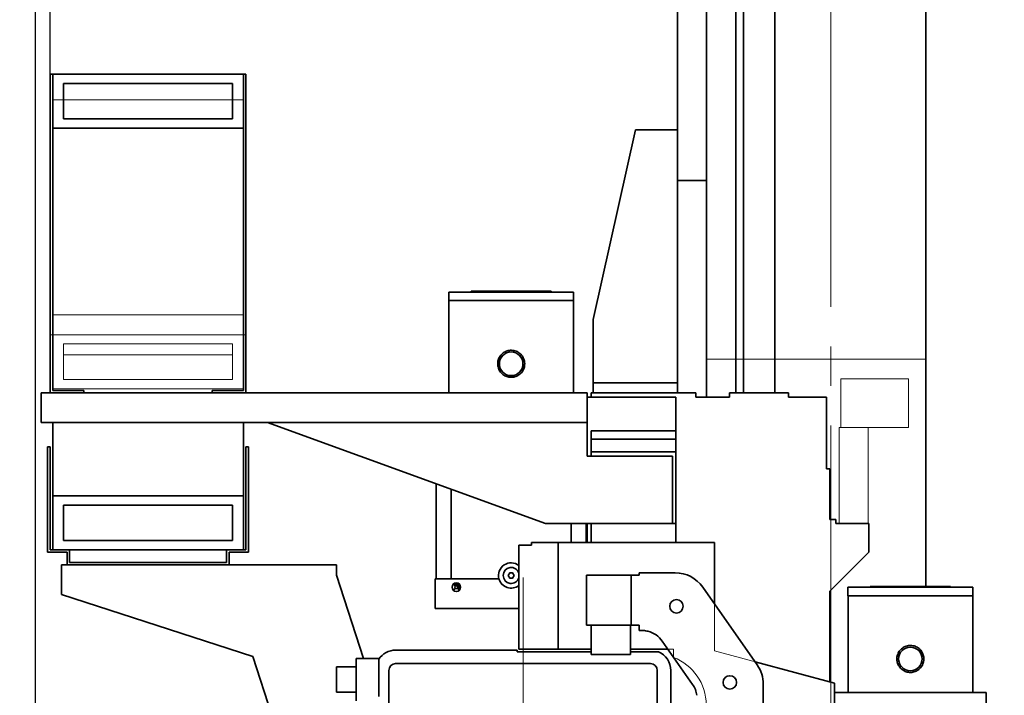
# Model space of a CAD drawing. Header units: millimetres. Extents: x 20 to 400, y 0 to 275.
# Tile 17 of 21: x 272 to 293, y 151 to 166. Entities that reach past the tile are written whole.
import ezdxf

# ---------------------------------------------------------------- set-up
doc = ezdxf.new("R2010")
doc.units = ezdxf.units.MM
for name, pattern in [('SLD-Durchgehend', [0]), ('SLD-Phantom', [12.7, 6.35, -1.27, 1.27, -1.27, 1.27, -1.27]), ('SLD-Punktstrich', [19.05, 15.24, -1.27, 1.27, -1.27])]:
    doc.linetypes.add(name, pattern=pattern)
doc.layers.add('KOPF', color=7, linetype='SLD-Durchgehend')
doc.styles.add('SLDTEXTSTYLE0', font='Gill Sans MT Pro Medium')
doc.dimstyles.new('SLDDIMSTYLE0', dxfattribs={"dimtxt": 1.924756, "dimasz": 2.5, "dimexe": 0, "dimexo": 0.0625, "dimgap": 0.481189, "dimtad": 1, "dimlfac": 55, "dimrnd": 1e-09, "dimzin": 12, "dimdsep": 46, "dimtxsty": 'SLDTEXTSTYLE0', "dimsah": 1, "dimcen": 0.09, "dimadec": 0, "dimazin": 3, "dimtfac": 1, "dimtofl": 0, "dimtmove": 0, "dimatfit": 3, "dimfxl": 1, "dimfrac": 2, "dimtolj": 1, "dimtzin": 12, "dimarcsym": 0})
doc.dimstyles.new('SLDDIMSTYLE1', dxfattribs={"dimtxt": 1.924756, "dimasz": 2.5, "dimexe": 0, "dimexo": 0.0625, "dimgap": 0.481189, "dimtad": 1, "dimlfac": 55, "dimrnd": 1e-09, "dimzin": 12, "dimdsep": 46, "dimtxsty": 'SLDTEXTSTYLE0', "dimsah": 1, "dimcen": 0.09, "dimadec": 0, "dimazin": 3, "dimtfac": 1, "dimtmove": 0, "dimatfit": 0, "dimfxl": 1, "dimfrac": 2, "dimtolj": 1, "dimtzin": 12, "dimarcsym": 0})
doc.dimstyles.new('SLDDIMSTYLE2', dxfattribs={"dimtxt": 1.924756, "dimasz": 2.5, "dimexe": 0, "dimexo": 0.0625, "dimgap": 0.481189, "dimtad": 1, "dimdec": 1, "dimlfac": 55, "dimrnd": 1e-09, "dimzin": 12, "dimdsep": 46, "dimtxsty": 'SLDTEXTSTYLE0', "dimsah": 1, "dimcen": 0.09, "dimadec": 0, "dimazin": 3, "dimtfac": 1, "dimtofl": 0, "dimtmove": 0, "dimatfit": 3, "dimfxl": 1, "dimfrac": 2, "dimtolj": 1, "dimtzin": 12, "dimarcsym": 0})
doc.dimstyles.new('SLDDIMSTYLE4', dxfattribs={"dimtxt": 1.924756, "dimasz": 2.5, "dimexe": 0, "dimexo": 0.0625, "dimgap": 0.481189, "dimtad": 1, "dimdec": 1, "dimlfac": 55, "dimrnd": 1e-09, "dimzin": 12, "dimdsep": 46, "dimtxsty": 'SLDTEXTSTYLE0', "dimsah": 1, "dimcen": 0.09, "dimadec": 0, "dimazin": 3, "dimtfac": 1, "dimtdec": 3, "dimtofl": 0, "dimtmove": 0, "dimatfit": 3, "dimfxl": 1, "dimfrac": 2, "dimtolj": 1, "dimtzin": 12, "dimarcsym": 0})

# ---------------------------------------------------------------- blocks, each defined once
blk = doc.blocks.new('_D_15')
at = {"layer": 'KOPF', "color": 7}
for p, q in [((272.618, 146.149), (272.618, 195.531)), ((289.758, 182.802), (289.758, 195.531)), ((272.618, 194.531), (289.758, 194.531))]:
    blk.add_line(p, q, dxfattribs=at)
for points in [[(272.618, 194.531), (275.118, 194.181), (275.118, 194.881)], [(289.758, 194.531), (287.258, 194.881), (287.258, 194.181)]]:
    blk.add_solid(points, dxfattribs=at)
at = {"layer": 'KOPF', "color": 7, "insert": (278.057, 197.634), "char_height": 2.1167, "attachment_point": 1, "style": 'SLDTEXTSTYLE0'}
blk.add_mtext('942.7', dxfattribs=at)
blk = doc.blocks.new('_D_16')
at = {"layer": 'KOPF', "color": 7}
for p, q in [((291.804, 180.422), (305.229, 180.422)), ((304.229, 138.24), (304.229, 180.422)), ((287.877, 138.24), (305.229, 138.24))]:
    blk.add_line(p, q, dxfattribs=at)
for points in [[(304.229, 180.422), (303.879, 177.922), (304.579, 177.922)], [(304.229, 138.24), (304.579, 140.74), (303.879, 140.74)]]:
    blk.add_solid(points, dxfattribs=at)
at = {"layer": 'KOPF', "color": 7, "insert": (301.126, 149.322), "char_height": 2.11667, "attachment_point": 1, "rotation": 90, "style": 'SLDTEXTSTYLE0'}
blk.add_mtext('Lz=C+sz+az+520', dxfattribs=at)
blk = doc.blocks.new('_D_17')
at = {"layer": 'KOPF', "color": 7}
for p, q in [((272.937, 164.749), (272.937, 191.221)), ((289.758, 182.802), (289.758, 191.221)), ((272.937, 190.221), (289.758, 190.221))]:
    blk.add_line(p, q, dxfattribs=at)
for points in [[(272.937, 190.221), (275.437, 189.871), (275.437, 190.571)], [(289.758, 190.221), (287.258, 190.571), (287.258, 189.871)]]:
    blk.add_solid(points, dxfattribs=at)
at = {"layer": 'KOPF', "color": 7, "insert": (278.216, 193.324), "char_height": 2.1167, "attachment_point": 1, "style": 'SLDTEXTSTYLE0'}
blk.add_mtext('925.2', dxfattribs=at)
blk = doc.blocks.new('_D_23')
at = {"layer": 'KOPF'}
for p, q in [((257.542, 149.149), (257.542, 159.61)), ((278.382, 149.149), (256.542, 149.149)), ((257.542, 149.149), (257.542, 145.694)), ((272.618, 145.694), (256.542, 145.694)), ((257.542, 145.694), (257.542, 139.694))]:
    blk.add_line(p, q, dxfattribs=at)
for points in [[(257.542, 149.149), (257.892, 151.649), (257.192, 151.649)], [(257.542, 145.694), (257.192, 143.194), (257.892, 143.194)]]:
    blk.add_solid(points, dxfattribs=at)
at = {"layer": 'KOPF', "insert": (254.438, 155.377), "char_height": 2.1167, "attachment_point": 1, "rotation": 90, "style": 'SLDTEXTSTYLE0'}
blk.add_mtext('190', dxfattribs=at)

msp = doc.modelspace()

# ---------------------------------------------------------------- linework, layer by layer
at = {"color": 7, "linetype": 'SLD-Durchgehend', "lineweight": 35}
for p, q in [((287.07668, 180.42158), (287.07668, 157.78522)), ((287.71304, 180.42158), (287.71304, 157.87613)), ((287.87668, 180.42158), (287.87668, 157.87613)), ((288.5494, 180.42158), (288.5494, 157.87613)), ((291.80395, 180.42158), (291.80395, 153.70426)), ((286.45849, 178.22158), (286.45849, 163.54886)), ((272.93668, 164.74904), (272.93668, 157.87613)), ((272.99122, 164.74904), (272.93668, 164.74904)), ((277.10031, 164.74922), (272.99122, 164.74922)), ((272.99122, 164.74904), (272.99122, 164.74922)), ((272.99122, 157.93067), (272.99122, 164.74904)), ((277.10031, 164.74886), (272.99122, 164.74886)), ((277.10031, 164.74904), (277.10031, 164.74922)), ((277.10031, 164.74904), (277.10031, 157.93067)), ((277.15486, 164.74904), (277.10031, 164.74904)), ((277.15486, 157.87613), (277.15486, 164.74904)), ((276.86395, 164.54886), (273.22758, 164.54886)), ((273.22758, 164.54886), (273.22758, 163.78522)), ((276.86395, 163.78522), (276.86395, 164.54886)), ((272.99122, 163.58522), (277.10031, 163.58522)), ((276.86395, 163.78558), (273.22758, 163.78558)), ((273.22758, 163.78522), (276.86395, 163.78522)), ((285.5494, 163.54886), (284.64031, 159.45795)), ((286.45849, 163.54886), (285.5494, 163.54886)), ((286.45849, 158.09431), (286.45849, 163.54886)), ((286.45849, 162.45795), (287.07668, 162.45795)), ((281.52577, 160.04886), (281.52577, 159.86704)), ((284.21668, 160.04886), (281.52577, 160.04886)), ((282.00758, 160.06704), (282.00758, 160.04886)), ((283.73486, 160.06704), (282.00758, 160.06704)), ((283.73486, 160.04886), (283.73486, 160.06704)), ((284.21668, 159.86704), (284.21668, 160.04886)), ((281.52577, 159.86704), (282.87122, 159.86704)), ((281.52758, 159.86704), (281.52758, 157.87613)), ((282.87122, 159.86704), (284.21668, 159.86704)), ((284.21486, 157.87613), (284.21486, 159.86704)), ((284.64031, 159.45795), (284.64031, 158.09431)), ((286.45849, 158.09431), (284.64031, 158.09431)), ((284.64031, 157.87613), (284.64031, 158.09431)), ((286.45849, 157.87613), (286.45849, 158.09431)), ((272.74577, 157.23977), (272.74577, 157.87613)), ((272.74577, 157.87613), (284.5094, 157.87613)), ((273.66395, 157.93067), (272.99122, 157.93067)), ((273.66395, 157.87613), (273.66395, 157.93067)), ((277.10031, 157.93067), (276.42758, 157.93067)), ((276.42758, 157.93067), (276.42758, 157.87613)), ((284.5094, 157.23977), (284.5094, 157.87613)), ((284.59849, 157.78522), (284.59849, 157.87613)), ((286.8494, 157.87613), (284.59849, 157.87613)), ((286.8494, 157.87613), (286.8494, 157.78522)), ((287.57668, 157.78522), (287.57668, 157.87613)), ((288.8494, 157.87613), (287.57668, 157.87613)), ((288.8494, 157.87613), (288.8494, 157.78522)), ((286.41668, 157.78522), (284.5094, 157.78522)), ((286.41668, 157.78522), (286.41668, 157.05795)), ((287.57668, 157.78522), (286.8494, 157.78522)), ((289.66758, 157.78522), (288.8494, 157.78522)), ((289.66758, 157.78522), (289.66758, 156.23977)), ((272.74577, 157.23977), (284.5094, 157.23977)), ((272.99122, 157.23977), (272.99122, 155.65795)), ((277.10031, 157.23977), (277.10031, 155.65795)), ((277.61849, 157.23977), (283.61299, 155.05795)), ((284.5094, 156.51249), (284.5094, 157.23977)), ((286.41668, 157.05795), (284.59849, 157.05795)), ((284.59849, 157.05795), (284.59849, 156.87613)), ((286.41668, 157.05795), (286.41668, 156.87613)), ((286.41668, 156.87613), (284.59849, 156.87613)), ((284.59849, 156.87613), (284.59849, 156.6034)), ((286.41668, 156.87613), (286.41668, 156.6034)), ((272.88213, 156.71249), (272.88213, 154.43977)), ((272.88213, 156.71249), (272.93668, 156.71249)), ((272.93668, 154.49431), (272.93668, 156.71249)), ((277.15486, 156.71249), (277.15486, 154.49431)), ((277.15486, 156.71249), (277.2094, 156.71249)), ((277.2094, 154.43977), (277.2094, 156.71249)), ((286.41668, 156.6034), (284.59849, 156.6034)), ((284.59849, 156.6034), (284.59849, 156.51249)), ((286.41668, 156.6034), (286.41668, 155.05795)), ((286.34577, 156.51249), (284.5094, 156.51249)), ((286.34577, 155.05795), (286.34577, 156.51249)), ((289.66758, 156.23977), (289.74031, 156.23977)), ((289.74031, 156.23977), (289.74031, 155.14886)), ((281.25304, 153.86704), (281.25304, 155.9169)), ((281.58031, 153.86704), (281.58031, 155.79778)), ((272.99122, 155.65795), (277.10031, 155.65795)), ((272.99122, 154.49431), (272.99122, 155.65795)), ((277.10031, 155.65795), (277.10031, 154.49431)), ((273.22758, 155.45795), (276.86395, 155.45795)), ((273.22758, 154.69431), (273.22758, 155.45795)), ((276.86395, 155.45795), (276.86395, 154.69431)), ((289.74031, 155.14886), (289.86758, 155.14886)), ((289.86758, 155.14886), (289.86758, 155.05795)), ((283.61299, 155.05795), (286.34577, 155.05795)), ((284.16213, 155.05795), (284.16213, 154.64886)), ((284.4894, 154.64886), (284.4894, 155.05795)), ((284.50758, 154.64886), (284.50758, 155.05795)), ((284.59849, 155.05795), (284.59849, 154.64886)), ((286.41668, 155.05795), (286.34577, 155.05795)), ((286.41668, 155.05795), (286.41668, 154.64886)), ((289.86758, 155.05795), (290.57668, 155.05795)), ((290.57668, 155.05795), (290.57668, 154.43977)), ((276.86395, 154.69431), (273.22758, 154.69431)), ((273.35486, 154.49431), (272.93668, 154.49431)), ((276.73668, 154.49431), (273.35486, 154.49431)), ((273.35486, 154.22158), (273.35486, 154.49431)), ((276.73668, 154.49431), (276.73668, 154.22158)), ((277.15486, 154.49431), (276.73668, 154.49431)), ((283.3094, 154.59431), (283.03668, 154.59431)), ((283.03668, 154.59431), (283.03668, 152.34886)), ((283.3094, 154.64886), (283.3094, 154.59431)), ((283.88577, 154.64886), (283.3094, 154.64886)), ((283.88577, 152.34886), (283.88577, 154.64886)), ((287.25486, 154.64886), (283.88577, 154.64886)), ((287.25486, 154.64886), (287.25486, 153.3221)), ((272.88213, 154.43977), (273.30031, 154.43977)), ((273.30031, 154.43977), (273.30031, 154.16704)), ((276.79122, 154.43977), (277.2094, 154.43977)), ((276.79122, 154.16704), (276.79122, 154.43977)), ((290.57668, 154.43977), (289.74031, 153.6034)), ((273.18213, 154.16704), (273.30031, 154.16704)), ((273.18213, 153.53067), (273.18213, 154.16704)), ((273.30031, 154.16704), (276.79122, 154.16704)), ((276.73668, 154.22158), (273.35486, 154.22158)), ((276.79122, 154.16704), (279.1094, 154.16704)), ((279.1094, 154.16704), (279.1094, 153.94375)), ((279.1094, 153.94375), (279.6926, 152.14886)), ((281.23486, 153.86704), (282.60837, 153.86704)), ((281.23486, 153.86704), (281.23486, 153.23067)), ((282.83973, 153.99431), (282.80824, 153.93977)), ((282.80824, 153.93977), (282.83973, 153.88522)), ((282.90271, 153.99431), (282.83973, 153.99431)), ((282.83973, 153.88522), (282.90271, 153.88522)), ((282.9342, 153.93977), (282.90271, 153.99431)), ((282.90271, 153.88522), (282.9342, 153.93977)), ((285.27304, 153.94886), (284.4974, 153.94886)), ((284.4974, 153.94886), (284.4974, 152.86704)), ((285.27304, 153.94886), (285.45486, 153.94886)), ((285.45486, 153.94886), (285.45486, 152.86704)), ((285.45486, 153.94886), (285.62758, 153.94886)), ((285.62758, 153.94886), (285.62758, 153.99723)), ((285.62758, 153.99723), (285.81849, 153.99723)), ((286.40367, 153.99723), (285.81849, 153.99723)), ((281.62383, 153.61965), (281.66488, 153.6607)), ((281.66488, 153.70974), (281.63486, 153.73977)), ((281.63486, 153.73977), (281.74395, 153.73977)), ((281.74395, 153.73977), (281.71392, 153.70974)), ((281.71392, 153.6607), (281.74395, 153.63067)), ((281.72452, 153.75079), (281.74395, 153.73977)), ((281.74395, 153.76021), (281.74395, 153.73977)), ((281.74901, 153.74483), (281.74395, 153.76021)), ((281.74395, 153.73977), (281.74901, 153.74483)), ((281.74395, 153.73977), (281.76439, 153.73977)), ((281.75497, 153.72034), (281.74395, 153.73977)), ((281.74395, 153.73977), (281.74395, 153.63067)), ((281.76439, 153.73977), (281.74901, 153.74483)), ((288.17175, 152.01265), (286.99921, 153.68721)), ((290.12758, 153.68607), (290.12758, 153.50426)), ((292.81849, 153.68607), (290.12758, 153.68607)), ((290.6094, 153.70426), (290.6094, 153.68607)), ((292.33668, 153.70426), (290.6094, 153.70426)), ((292.33668, 153.68607), (292.33668, 153.70426)), ((292.81849, 153.50426), (292.81849, 153.68607)), ((277.30171, 152.19214), (273.18213, 153.53067)), ((289.74031, 153.6034), (289.74031, 151.64627)), ((290.12758, 153.50426), (292.81849, 153.50426)), ((290.1294, 153.50426), (290.1294, 151.41335)), ((292.81668, 151.41335), (292.81668, 153.50426)), ((283.03668, 153.23067), (281.23486, 153.23067)), ((284.4974, 152.86704), (284.59849, 152.86704)), ((284.59849, 152.86704), (284.59849, 152.29431)), ((285.44577, 152.86704), (284.59849, 152.86704)), ((285.45486, 152.86704), (285.44577, 152.86704)), ((285.44577, 152.29431), (285.44577, 152.86704)), ((285.62758, 152.86704), (285.45486, 152.86704)), ((285.62758, 152.75185), (285.62758, 152.86704)), ((283.03668, 152.34886), (283.88577, 152.34886)), ((284.59849, 152.34886), (283.88577, 152.34886)), ((286.24877, 152.34886), (285.44577, 152.34886)), ((286.12757, 152.52195), (286.78004, 151.59013)), ((277.71212, 150.92904), (277.30171, 152.19214)), ((279.52758, 152.14886), (279.52758, 151.23977)), ((280.01849, 152.14886), (279.52758, 152.14886)), ((280.01849, 152.13552), (280.01849, 152.14886)), ((280.01849, 151.33067), (280.01849, 152.13552)), ((283.00031, 152.33067), (280.38213, 152.33067)), ((283.00031, 152.33067), (283.00031, 152.29431)), ((283.00031, 152.29431), (284.59849, 152.29431)), ((284.59849, 152.29431), (284.59849, 152.23795)), ((284.59849, 152.23795), (285.44577, 152.23795)), ((285.44577, 152.29431), (286.04743, 152.29431)), ((285.44577, 152.23795), (285.44577, 152.29431)), ((286.36758, 152.17207), (286.36758, 152.17917)), ((286.37437, 152.16949), (286.36758, 152.17207)), ((279.52758, 151.96704), (279.1094, 151.96704)), ((279.1094, 151.69431), (279.1094, 151.96704)), ((285.87304, 152.03977), (280.38213, 152.03977)), ((288.12527, 152.07902), (289.83668, 151.62045)), ((280.23668, 151.89431), (280.23668, 146.4034)), ((286.01849, 146.4034), (286.01849, 151.89431)), ((286.3094, 150.43431), (286.3094, 151.89431)), ((279.1094, 151.42158), (279.1094, 151.69431)), ((288.30323, 150.8034), (288.30323, 151.59565)), ((289.83668, 146.67726), (289.83668, 151.62045)), ((279.1094, 151.42158), (279.52758, 151.42158)), ((289.83668, 151.41335), (293.1094, 151.41335)), ((293.1094, 150.78153), (293.1094, 151.41335))]:
    msp.add_line(p, q, dxfattribs=at)
at = {"color": 7, "linetype": 'SLD-Phantom', "lineweight": 18}
for p, q in [((277.10031, 164.74922), (272.99122, 164.74922)), ((272.99122, 164.19684), (272.99122, 164.74922)), ((277.10031, 164.19684), (277.10031, 164.74922)), ((277.10031, 164.19684), (272.99122, 164.19684)), ((272.99122, 159.5577), (272.99122, 164.19684)), ((277.10031, 159.5577), (277.10031, 164.19684)), ((281.52577, 160.04886), (281.52577, 159.86704)), ((284.21668, 160.04886), (281.52577, 160.04886)), ((282.00758, 160.06704), (282.00758, 160.04886)), ((283.73486, 160.06704), (282.00758, 160.06704)), ((283.73486, 160.04886), (283.73486, 160.06704)), ((284.21668, 159.86704), (284.21668, 160.04886)), ((281.52577, 159.86704), (282.87122, 159.86704)), ((281.52758, 159.86704), (281.52758, 157.87613)), ((282.87122, 159.86704), (284.21668, 159.86704)), ((284.21486, 157.87613), (284.21486, 159.86704)), ((277.10031, 159.5577), (272.99122, 159.5577)), ((272.99122, 159.13086), (272.99122, 159.5577)), ((277.10031, 159.13086), (277.10031, 159.5577)), ((272.93668, 159.13086), (272.93668, 157.87613)), ((272.99122, 159.13086), (272.93668, 159.13086)), ((272.99122, 157.93067), (272.99122, 159.13086)), ((277.10031, 159.13067), (272.99122, 159.13067)), ((277.15486, 159.13086), (277.10031, 159.13086)), ((277.10031, 159.13086), (277.10031, 157.93067)), ((277.15486, 157.87613), (277.15486, 159.13086)), ((276.86395, 158.93067), (273.22758, 158.93067)), ((273.22758, 158.93067), (273.22758, 158.16704)), ((276.86395, 158.16704), (276.86395, 158.93067)), ((273.22758, 158.69787), (276.86395, 158.69787)), ((287.07668, 158.6034), (287.07668, 157.78522)), ((287.07668, 158.6034), (287.71304, 158.6034)), ((287.71304, 158.6034), (287.87668, 158.6034)), ((287.71304, 158.6034), (287.71304, 157.87613)), ((287.87668, 158.6034), (287.87668, 157.87613)), ((287.87668, 158.6034), (288.5494, 158.6034)), ((288.5494, 158.6034), (291.80395, 158.6034)), ((288.5494, 158.6034), (288.5494, 157.87613)), ((291.80395, 158.6034), (291.80395, 153.70426)), ((273.22758, 158.16704), (276.86395, 158.16704)), ((289.97668, 158.18158), (291.43122, 158.18158)), ((289.97668, 157.12704), (289.97668, 158.18158)), ((291.43122, 157.12704), (291.43122, 158.18158)), ((272.74577, 157.23977), (272.74577, 157.87613)), ((272.74577, 157.87613), (284.5094, 157.87613)), ((272.99122, 157.96704), (277.10031, 157.96704)), ((273.66395, 157.93067), (272.99122, 157.93067)), ((273.66395, 157.87613), (273.66395, 157.93067)), ((277.10031, 157.93067), (276.42758, 157.93067)), ((276.42758, 157.93067), (276.42758, 157.87613)), ((284.5094, 157.23977), (284.5094, 157.87613)), ((284.59849, 157.78522), (284.59849, 157.87613)), ((286.8494, 157.87613), (284.59849, 157.87613)), ((286.8494, 157.87613), (286.8494, 157.78522)), ((287.57668, 157.78522), (287.57668, 157.87613)), ((288.8494, 157.87613), (287.57668, 157.87613)), ((288.8494, 157.87613), (288.8494, 157.78522)), ((286.41668, 157.78522), (284.5094, 157.78522)), ((286.41668, 157.78522), (286.41668, 157.05795)), ((287.57668, 157.78522), (286.8494, 157.78522)), ((289.66758, 157.78522), (288.8494, 157.78522)), ((289.66758, 157.78522), (289.66758, 156.23977)), ((272.74577, 157.23977), (284.5094, 157.23977)), ((272.99122, 157.23977), (272.99122, 155.65795)), ((277.10031, 157.23977), (277.10031, 155.65795)), ((277.61849, 157.23977), (283.61299, 155.05795)), ((284.5094, 156.51249), (284.5094, 157.23977)), ((286.41668, 157.05795), (284.59849, 157.05795)), ((284.59849, 157.05795), (284.59849, 156.87613)), ((286.41668, 157.05795), (286.41668, 156.87613)), ((289.93577, 157.12704), (289.93577, 155.05795)), ((289.97668, 157.12704), (289.93577, 157.12704)), ((289.97668, 157.12704), (290.09452, 157.12704)), ((290.40428, 157.12704), (290.09452, 157.12704)), ((290.40428, 157.12704), (291.43122, 157.12704)), ((290.56304, 155.05795), (290.56304, 157.12704)), ((286.41668, 156.87613), (284.59849, 156.87613)), ((284.59849, 156.87613), (284.59849, 156.6034)), ((286.41668, 156.87613), (286.41668, 156.6034)), ((286.41668, 156.6034), (284.59849, 156.6034)), ((284.59849, 156.6034), (284.59849, 156.51249)), ((286.41668, 156.6034), (286.41668, 155.05795)), ((286.34577, 156.51249), (284.5094, 156.51249)), ((286.34577, 155.05795), (286.34577, 156.51249)), ((289.66758, 156.23977), (289.74031, 156.23977)), ((289.74031, 156.23977), (289.74031, 155.14886)), ((281.25304, 153.86704), (281.25304, 155.9169)), ((281.58031, 153.86704), (281.58031, 155.79778)), ((272.99122, 155.65795), (277.10031, 155.65795)), ((272.99122, 154.49431), (272.99122, 155.65795)), ((277.10031, 155.65795), (277.10031, 154.49431)), ((273.22758, 155.45795), (276.86395, 155.45795)), ((273.22758, 154.69431), (273.22758, 155.45795)), ((276.86395, 155.45795), (276.86395, 154.69431)), ((289.74031, 155.14886), (289.86758, 155.14886)), ((289.86758, 155.14886), (289.86758, 155.05795)), ((283.61299, 155.05795), (286.34577, 155.05795)), ((284.16213, 155.05795), (284.16213, 154.64886)), ((284.4894, 154.64886), (284.4894, 155.05795)), ((284.50758, 154.64886), (284.50758, 155.05795)), ((284.59849, 155.05795), (284.59849, 154.64886)), ((286.41668, 155.05795), (286.34577, 155.05795)), ((286.41668, 155.05795), (286.41668, 154.64886)), ((289.86758, 155.05795), (290.57668, 155.05795)), ((290.57668, 155.05795), (290.57668, 154.43977)), ((276.86395, 154.69431), (273.22758, 154.69431)), ((277.10031, 154.49431), (272.99122, 154.49431)), ((283.3094, 154.59431), (283.03668, 154.59431)), ((283.03668, 154.59431), (283.03668, 152.34886)), ((283.3094, 154.64886), (283.3094, 154.59431)), ((283.88577, 154.64886), (283.3094, 154.64886)), ((283.88577, 152.34886), (283.88577, 154.64886)), ((287.25486, 154.64886), (283.88577, 154.64886)), ((287.25486, 154.64886), (287.25486, 152.31225)), ((290.57668, 154.43977), (289.74031, 153.6034)), ((281.23486, 153.86704), (281.23486, 153.23067)), ((281.23486, 153.86704), (282.60837, 153.86704)), ((282.83973, 153.99431), (282.80824, 153.93977)), ((282.80824, 153.93977), (282.83973, 153.88522)), ((282.90271, 153.99431), (282.83973, 153.99431)), ((282.83973, 153.88522), (282.90271, 153.88522)), ((282.9342, 153.93977), (282.90271, 153.99431)), ((282.90271, 153.88522), (282.9342, 153.93977)), ((281.62383, 153.61965), (281.66488, 153.6607)), ((281.66488, 153.70974), (281.63486, 153.73977)), ((281.63486, 153.73977), (281.74395, 153.73977)), ((281.74395, 153.73977), (281.71392, 153.70974)), ((281.71392, 153.6607), (281.74395, 153.63067)), ((281.72452, 153.75079), (281.74395, 153.73977)), ((281.74395, 153.76021), (281.74395, 153.73977)), ((281.74901, 153.74483), (281.74395, 153.76021)), ((281.74395, 153.73977), (281.74901, 153.74483)), ((281.74395, 153.73977), (281.76439, 153.73977)), ((281.75497, 153.72034), (281.74395, 153.73977)), ((281.74395, 153.73977), (281.74395, 153.63067)), ((281.76439, 153.73977), (281.74901, 153.74483)), ((290.12758, 153.68607), (290.12758, 153.50426)), ((292.81849, 153.68607), (290.12758, 153.68607)), ((290.6094, 153.70426), (290.6094, 153.68607)), ((292.33668, 153.70426), (290.6094, 153.70426)), ((292.33668, 153.68607), (292.33668, 153.70426)), ((292.81849, 153.50426), (292.81849, 153.68607)), ((289.74031, 153.6034), (289.74031, 151.64627)), ((290.12758, 153.50426), (292.81849, 153.50426)), ((290.1294, 153.50426), (290.1294, 151.41335)), ((292.81668, 151.41335), (292.81668, 153.50426)), ((283.03668, 153.23067), (281.23486, 153.23067)), ((284.59849, 152.86704), (284.59849, 152.34886)), ((285.44577, 152.86704), (284.59849, 152.86704)), ((285.44577, 152.34886), (285.44577, 152.86704)), ((283.03668, 152.34886), (283.88577, 152.34886)), ((284.59849, 152.34886), (283.88577, 152.34886)), ((286.36758, 152.34886), (285.44577, 152.34886)), ((286.36758, 152.17207), (286.36758, 152.34886)), ((287.25486, 152.31225), (289.83668, 151.62045)), ((289.83668, 146.67726), (289.83668, 151.62045)), ((289.83668, 151.41335), (293.1094, 151.41335)), ((293.1094, 150.78153), (293.1094, 151.41335))]:
    msp.add_line(p, q, dxfattribs=at)
at = {"color": 7, "linetype": 'SLD-Durchgehend', "lineweight": 35}
for centre, radius in [((282.87122, 158.5034), 0.25455), ((281.6894, 153.68522), 0.09273), ((286.43252, 153.27613), 0.14545), ((291.47304, 152.14062), 0.25455), ((287.58213, 151.63431), 0.14545)]:
    msp.add_circle(centre, radius, dxfattribs=at)
at = {"color": 7, "linetype": 'SLD-Phantom', "lineweight": 18}
for centre, radius in [((282.87122, 158.5034), 0.25455), ((281.6894, 153.68522), 0.09273), ((291.47304, 152.14062), 0.25455)]:
    msp.add_circle(centre, radius, dxfattribs=at)
at = {"color": 7, "linetype": 'SLD-Durchgehend', "lineweight": 35}
for centre, radius, start, end in [((282.87122, 153.93977), 0.27273, 52.65113, 195.46601), ((282.87122, 153.93977), 0.17273, 16.68559, 343.31441), ((282.87122, 153.93977), 0.27273, 195.46601, 307.34887), ((280.38213, 151.89431), 0.43636, 90, 146.44269), ((285.87304, 151.89431), 0.43636, 0, 66.443536), ((280.38213, 151.89431), 0.14545, 90, 180), ((285.87304, 151.89431), 0.14545, 0, 90)]:
    msp.add_arc(centre, radius, start, end, dxfattribs=at)
at = {"color": 7, "linetype": 'SLD-Phantom', "lineweight": 18}
for centre, radius, start, end in [((282.87122, 153.93977), 0.27273, 52.65113, 195.46601), ((282.87122, 153.93977), 0.17273, 16.68559, 343.31441), ((282.87122, 153.93977), 0.27273, 195.46601, 307.34887), ((285.98213, 151.15153), 1.09091, 0, 69.308667)]:
    msp.add_arc(centre, radius, start, end, dxfattribs=at)
at = {"color": 7, "linetype": 'SLD-Durchgehend', "lineweight": 35}
for centre, major_axis, ratio, start_param, end_param in [((286.40341, 153.2697), (0.33596, 0.64538), 0.99956452, 5.80339814, 6.76297247), ((285.68072, 152.20882), (0.25197, 0.48403), 0.99956452, 5.80339814, 6.50799855), ((287.5757, 151.59549), (0.69387, 0.21878), 0.99962328, 5.97786073, 6.58850988), ((286.33301, 151.27726), (0.52041, 0.16408), 0.99962328, 6.12269929, 6.58850988)]:
    msp.add_ellipse(centre, major_axis=major_axis, ratio=ratio, start_param=start_param, end_param=end_param, dxfattribs=at)
for points, knots in [([(282.87122, 158.21249), (282.85531, 158.21325), (282.82301, 158.21479), (282.77617, 158.22713), (282.73164, 158.24662), (282.69122, 158.27316), (282.6553, 158.30641), (282.62545, 158.34518), (282.6022, 158.38904), (282.58685, 158.4358), (282.57953, 158.48477), (282.5805, 158.5333), (282.58951, 158.5811), (282.606, 158.62612), (282.62989, 158.66821), (282.66036, 158.70577), (282.69723, 158.73827), (282.73902, 158.7641), (282.78512, 158.78275), (282.83308, 158.79319), (282.88229, 158.79545), (282.93024, 158.78963), (282.97675, 158.77591), (283.01994, 158.75497), (283.05957, 158.72687), (283.09402, 158.69257), (283.12272, 158.65237), (283.14415, 158.60805), (283.15793, 158.5603), (283.16338, 158.51172), (283.16063, 158.46282), (283.15005, 158.41592), (283.1318, 158.37114), (283.1066, 158.33018), (283.07452, 158.29342), (283.03669, 158.26247), (282.99358, 158.23791), (282.9506, 158.22245), (282.90928, 158.21394), (282.88398, 158.21298), (282.87122, 158.21249)], [0, 0, 0, 0, 0.02604133, 0.05284847, 0.07888686, 0.10566072, 0.13206568, 0.1592195, 0.18588988, 0.21335641, 0.23961393, 0.26666089, 0.29246812, 0.31901347, 0.34503473, 0.37178014, 0.39834115, 0.42566818, 0.45226529, 0.47966359, 0.50574596, 0.53260178, 0.55842271, 0.58497304, 0.61116239, 0.63808464, 0.66473034, 0.69215621, 0.71863561, 0.74591608, 0.7718407, 0.79852322, 0.82437933, 0.85095732, 0.87732564, 0.90443956, 0.93111384, 0.95858185, 0.9791072, 1, 1, 1, 1]), ([(281.65428, 153.75079), (281.65193, 153.75213), (281.64568, 153.7557), (281.63901, 153.75848), (281.63486, 153.76021)], [0, 0, 0, 0, 0.37634964, 1, 1, 1, 1]), ([(281.63486, 153.73977), (281.63993, 153.74255), (281.64658, 153.74621), (281.6528, 153.74991), (281.65428, 153.75079)], [0, 0, 0, 0, 0.76177759, 1, 1, 1, 1]), ([(281.72452, 153.75079), (281.71792, 153.75182), (281.69621, 153.75523), (281.67195, 153.75395), (281.65563, 153.75103), (281.65428, 153.75079)], [0, 0, 0, 0, 0.2862435, 0.94118796, 1, 1, 1, 1]), ([(281.66488, 153.6607), (281.66434, 153.66229), (281.66184, 153.66961), (281.65923, 153.68383), (281.66133, 153.69913), (281.66408, 153.70733), (281.66488, 153.70974)], [0, 0, 0, 0, 0.10232089, 0.47295182, 0.84501059, 1, 1, 1, 1]), ([(281.66488, 153.70974), (281.66862, 153.71095), (281.67799, 153.71399), (281.69446, 153.71511), (281.70703, 153.71214), (281.71324, 153.70998), (281.71392, 153.70974)], [0, 0, 0, 0, 0.2383335, 0.59742731, 0.95597878, 1, 1, 1, 1]), ([(281.71392, 153.6607), (281.71234, 153.66016), (281.70501, 153.65765), (281.69079, 153.65505), (281.67549, 153.65714), (281.66729, 153.65989), (281.66488, 153.6607)], [0, 0, 0, 0, 0.10232089, 0.47295182, 0.84501059, 1, 1, 1, 1]), ([(281.71392, 153.70974), (281.71513, 153.706), (281.71817, 153.69664), (281.7193, 153.68016), (281.71633, 153.66759), (281.71416, 153.66138), (281.71392, 153.6607)], [0, 0, 0, 0, 0.2383335, 0.59742731, 0.95597878, 1, 1, 1, 1]), ([(281.74395, 153.76021), (281.73935, 153.75828), (281.73269, 153.75549), (281.72646, 153.7519), (281.72452, 153.75079)], [0, 0, 0, 0, 0.69036772, 1, 1, 1, 1]), ([(281.74395, 153.63067), (281.74673, 153.63574), (281.75039, 153.6424), (281.75409, 153.64862), (281.75497, 153.6501)], [0, 0, 0, 0, 0.76177759, 1, 1, 1, 1]), ([(281.75497, 153.72034), (281.75756, 153.7251), (281.76101, 153.73143), (281.76372, 153.73811), (281.76439, 153.73977)], [0, 0, 0, 0, 0.75221046, 1, 1, 1, 1]), ([(281.75497, 153.6501), (281.75601, 153.65675), (281.75942, 153.67852), (281.75812, 153.70278), (281.7552, 153.71905), (281.75497, 153.72034)], [0, 0, 0, 0, 0.28844127, 0.94353931, 1, 1, 1, 1]), ([(281.76439, 153.63067), (281.76225, 153.63574), (281.75945, 153.6424), (281.75583, 153.64862), (281.75497, 153.6501)], [0, 0, 0, 0, 0.76177759, 1, 1, 1, 1]), ([(285.81849, 152.73683), (285.80154, 152.74075), (285.76712, 152.74871), (285.71712, 152.7539), (285.66977, 152.75509), (285.64176, 152.75294), (285.62758, 152.75185)], [0, 0, 0, 0, 0.25753796, 0.5228085, 0.75862961, 1, 1, 1, 1]), ([(291.18213, 152.14062), (291.18289, 152.12471), (291.18442, 152.09243), (291.19676, 152.0456), (291.21623, 152.00109), (291.24276, 151.96067), (291.27601, 151.92474), (291.31478, 151.89487), (291.35865, 151.87162), (291.4054, 151.85625), (291.45436, 151.84894), (291.5029, 151.84989), (291.55072, 151.8589), (291.59578, 151.87541), (291.6379, 151.89932), (291.67546, 151.9298), (291.70794, 151.96667), (291.73376, 152.00846), (291.7524, 152.05456), (291.76284, 152.10253), (291.76509, 152.15174), (291.75926, 152.19967), (291.74554, 152.24614), (291.72462, 152.2893), (291.69654, 152.32892), (291.66225, 152.36339), (291.62204, 152.3921), (291.57772, 152.41354), (291.52997, 152.42732), (291.48141, 152.43278), (291.43249, 152.43004), (291.38556, 152.41946), (291.34074, 152.40118), (291.29977, 152.37596), (291.26301, 152.34387), (291.23208, 152.30605), (291.20752, 152.26294), (291.19208, 152.21997), (291.18358, 152.17866), (291.18262, 152.15338), (291.18213, 152.14062)], [0, 0, 0, 0, 0.02603296, 0.05283227, 0.07886207, 0.10562601, 0.13204107, 0.15920596, 0.18587303, 0.21333641, 0.23958911, 0.26662926, 0.29246068, 0.31903172, 0.3450611, 0.37181602, 0.39836624, 0.42568099, 0.4522875, 0.47969621, 0.50577378, 0.53262602, 0.55842191, 0.58494502, 0.61113629, 0.63806013, 0.66471214, 0.69214563, 0.71861397, 0.74588152, 0.77182128, 0.79851893, 0.82439517, 0.85099551, 0.8773548, 0.90445896, 0.93113434, 0.95860296, 0.97911775, 1, 1, 1, 1])]:
    msp.add_open_spline(points, degree=3, knots=knots, dxfattribs=at)
at = {"color": 7, "linetype": 'SLD-Phantom', "lineweight": 18}
for points, knots in [([(282.87122, 158.21249), (282.85531, 158.21325), (282.82301, 158.21479), (282.77617, 158.22713), (282.73164, 158.24662), (282.69122, 158.27316), (282.6553, 158.30641), (282.62545, 158.34518), (282.6022, 158.38904), (282.58685, 158.4358), (282.57953, 158.48477), (282.5805, 158.5333), (282.58951, 158.5811), (282.606, 158.62612), (282.62989, 158.66821), (282.66036, 158.70577), (282.69723, 158.73827), (282.73902, 158.7641), (282.78512, 158.78275), (282.83308, 158.79319), (282.88229, 158.79545), (282.93024, 158.78963), (282.97675, 158.77591), (283.01994, 158.75497), (283.05957, 158.72687), (283.09402, 158.69257), (283.12272, 158.65237), (283.14415, 158.60805), (283.15793, 158.5603), (283.16338, 158.51172), (283.16063, 158.46282), (283.15005, 158.41592), (283.1318, 158.37114), (283.1066, 158.33018), (283.07452, 158.29342), (283.03669, 158.26247), (282.99358, 158.23791), (282.9506, 158.22245), (282.90928, 158.21394), (282.88398, 158.21298), (282.87122, 158.21249)], [0, 0, 0, 0, 0.02604133, 0.05284847, 0.07888686, 0.10566072, 0.13206568, 0.1592195, 0.18588988, 0.21335641, 0.23961393, 0.26666089, 0.29246812, 0.31901347, 0.34503473, 0.37178014, 0.39834115, 0.42566818, 0.45226529, 0.47966359, 0.50574596, 0.53260178, 0.55842271, 0.58497304, 0.61116239, 0.63808464, 0.66473034, 0.69215621, 0.71863561, 0.74591608, 0.7718407, 0.79852322, 0.82437933, 0.85095732, 0.87732564, 0.90443956, 0.93111384, 0.95858185, 0.9791072, 1, 1, 1, 1]), ([(281.65428, 153.75079), (281.65193, 153.75213), (281.64568, 153.7557), (281.63901, 153.75848), (281.63486, 153.76021)], [0, 0, 0, 0, 0.37634964, 1, 1, 1, 1]), ([(281.63486, 153.73977), (281.63993, 153.74255), (281.64658, 153.74621), (281.6528, 153.74991), (281.65428, 153.75079)], [0, 0, 0, 0, 0.76177759, 1, 1, 1, 1]), ([(281.72452, 153.75079), (281.71792, 153.75182), (281.69621, 153.75523), (281.67195, 153.75395), (281.65563, 153.75103), (281.65428, 153.75079)], [0, 0, 0, 0, 0.2862435, 0.94118796, 1, 1, 1, 1]), ([(281.66488, 153.6607), (281.66434, 153.66229), (281.66184, 153.66961), (281.65923, 153.68383), (281.66133, 153.69913), (281.66408, 153.70733), (281.66488, 153.70974)], [0, 0, 0, 0, 0.10232089, 0.47295182, 0.84501059, 1, 1, 1, 1]), ([(281.66488, 153.70974), (281.66862, 153.71095), (281.67799, 153.71399), (281.69446, 153.71511), (281.70703, 153.71214), (281.71324, 153.70998), (281.71392, 153.70974)], [0, 0, 0, 0, 0.2383335, 0.59742731, 0.95597878, 1, 1, 1, 1]), ([(281.71392, 153.6607), (281.71234, 153.66016), (281.70501, 153.65765), (281.69079, 153.65505), (281.67549, 153.65714), (281.66729, 153.65989), (281.66488, 153.6607)], [0, 0, 0, 0, 0.10232089, 0.47295182, 0.84501059, 1, 1, 1, 1]), ([(281.71392, 153.70974), (281.71513, 153.706), (281.71817, 153.69664), (281.7193, 153.68016), (281.71633, 153.66759), (281.71416, 153.66138), (281.71392, 153.6607)], [0, 0, 0, 0, 0.2383335, 0.59742731, 0.95597878, 1, 1, 1, 1]), ([(281.74395, 153.76021), (281.73935, 153.75828), (281.73269, 153.75549), (281.72646, 153.7519), (281.72452, 153.75079)], [0, 0, 0, 0, 0.69036772, 1, 1, 1, 1]), ([(281.74395, 153.63067), (281.74673, 153.63574), (281.75039, 153.6424), (281.75409, 153.64862), (281.75497, 153.6501)], [0, 0, 0, 0, 0.76177759, 1, 1, 1, 1]), ([(281.75497, 153.72034), (281.75756, 153.7251), (281.76101, 153.73143), (281.76372, 153.73811), (281.76439, 153.73977)], [0, 0, 0, 0, 0.75221046, 1, 1, 1, 1]), ([(281.75497, 153.6501), (281.75601, 153.65675), (281.75942, 153.67852), (281.75812, 153.70278), (281.7552, 153.71905), (281.75497, 153.72034)], [0, 0, 0, 0, 0.288441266, 0.943539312, 1, 1, 1, 1]), ([(281.76439, 153.63067), (281.76225, 153.63574), (281.75945, 153.6424), (281.75583, 153.64862), (281.75497, 153.6501)], [0, 0, 0, 0, 0.76177759, 1, 1, 1, 1]), ([(291.18213, 152.14062), (291.18289, 152.12471), (291.18442, 152.09243), (291.19676, 152.0456), (291.21623, 152.00109), (291.24276, 151.96067), (291.27601, 151.92474), (291.31478, 151.89487), (291.35865, 151.87162), (291.4054, 151.85625), (291.45436, 151.84894), (291.5029, 151.84989), (291.55072, 151.8589), (291.59578, 151.87541), (291.6379, 151.89932), (291.67546, 151.9298), (291.70794, 151.96667), (291.73376, 152.00846), (291.7524, 152.05456), (291.76284, 152.10253), (291.76509, 152.15174), (291.75926, 152.19967), (291.74554, 152.24614), (291.72462, 152.2893), (291.69654, 152.32892), (291.66225, 152.36339), (291.62204, 152.3921), (291.57772, 152.41354), (291.52997, 152.42732), (291.48141, 152.43278), (291.43249, 152.43004), (291.38556, 152.41946), (291.34074, 152.40118), (291.29977, 152.37596), (291.26301, 152.34387), (291.23208, 152.30605), (291.20752, 152.26294), (291.19208, 152.21997), (291.18358, 152.17866), (291.18262, 152.15338), (291.18213, 152.14062)], [0, 0, 0, 0, 0.02603296, 0.05283227, 0.07886207, 0.10562601, 0.13204107, 0.15920596, 0.18587303, 0.21333641, 0.23958911, 0.26662926, 0.29246068, 0.31903172, 0.3450611, 0.37181602, 0.39836624, 0.42568099, 0.4522875, 0.47969621, 0.50577378, 0.53262602, 0.55842191, 0.58494502, 0.61113629, 0.63806013, 0.66471214, 0.69214563, 0.71861397, 0.74588152, 0.77182128, 0.79851893, 0.82439517, 0.85099551, 0.8773548, 0.90445896, 0.93113434, 0.95860296, 0.97911775, 1, 1, 1, 1])]:
    msp.add_open_spline(points, degree=3, knots=knots, dxfattribs=at)
at = {"layer": 'KOPF', "color": 7, "linetype": 'SLD-Punktstrich', "lineweight": 18, "ltscale": 0.672727}
for p, q in [((289.75849, 182.80189), (289.75849, 115.10518)), ((283.12758, 153.89431), (283.12758, 144.4034))]:
    msp.add_line(p, q, dxfattribs=at)

# ---------------------------------------------------------------- dimensions: what is measured, and where the dimension line sits
at = {"layer": 'KOPF', "color": 7}
for base, p1, dimstyle, picture, middle in [((289.75849, 194.53067), (272.61849, 146.14886), 'SLDDIMSTYLE2', '_D_15', (281.18849, 194.53067)), ((289.75849, 190.22071), (272.93668, 164.74904), 'SLDDIMSTYLE4', '_D_17', (281.34758, 190.22071))]:
    dim = msp.add_linear_dim(base=base, p1=p1, p2=(289.75849, 182.80189), dimstyle=dimstyle, dxfattribs=at)
    dim.commit()
    dim.dimension.update_dxf_attribs({"geometry": picture, "text_midpoint": middle, "dimtype": 160})
dim = msp.add_linear_dim(base=(304.22917, 180.42158), p1=(287.87668, 138.23977), p2=(291.80395, 180.42158), angle=90, text='Lz=C+sz+az+520', dimstyle='SLDDIMSTYLE0', dxfattribs=at)
dim.commit()
dim.dimension.update_dxf_attribs({"geometry": '_D_16', "text_midpoint": (304.22917, 159.33067), "dimtype": 160})
at = {"layer": 'KOPF'}
dim = msp.add_linear_dim(base=(257.54176, 145.69431), p1=(278.38213, 149.14886), p2=(272.61849, 145.69431), angle=90, dimstyle='SLDDIMSTYLE1', dxfattribs=at)
dim.commit()
dim.dimension.update_dxf_attribs({"geometry": '_D_23', "text_midpoint": (257.54176, 157.49382), "dimtype": 160})

doc.saveas('drawing.dxf')
